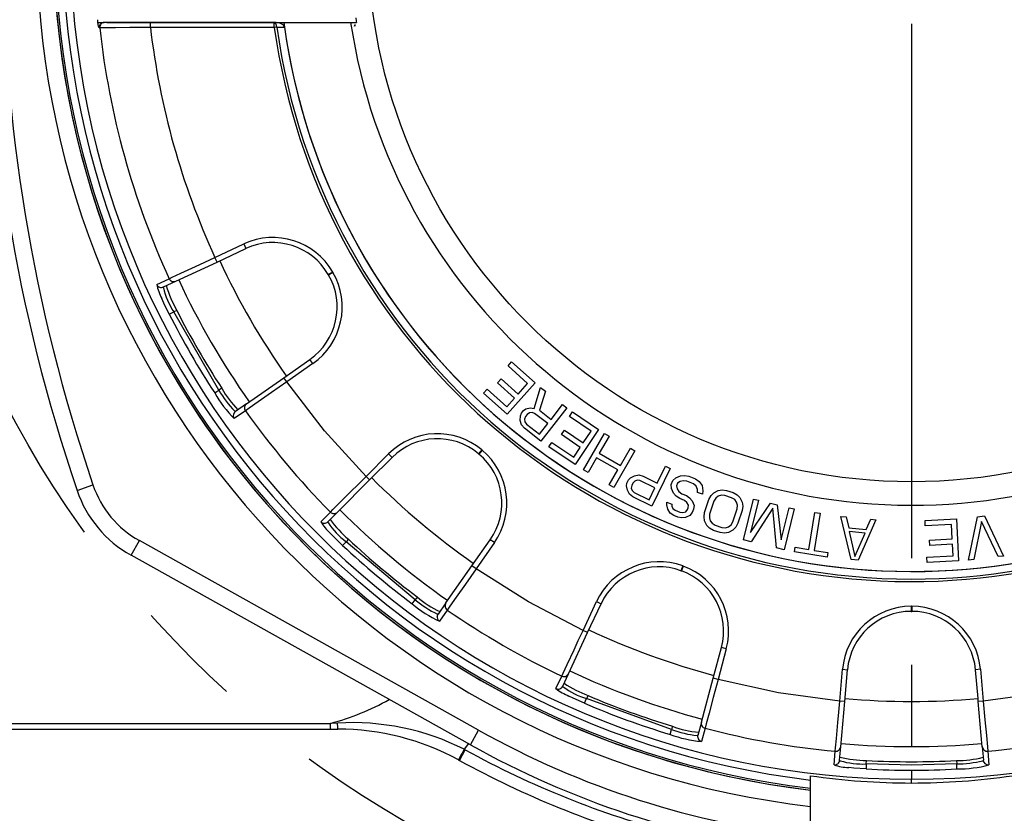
# Model space of a CAD drawing. Header units: millimetres. Extents: x 0 to 699, y 0 to 540.
# Tile 8 of 26: x 122 to 180, y 361 to 408. Entities that reach past the tile are written whole.
import ezdxf

# ---------------------------------------------------------------- set-up
doc = ezdxf.new("R2010")
doc.units = ezdxf.units.MM
doc.header["$LTSCALE"] = 2.5
doc.linetypes.add('CENTERX2', pattern=[20.32, 12.7, -2.54, 2.54, -2.54])
doc.layers.add('CENTER', color=40, linetype='CENTERX2')
doc.layers.add('DIMENSIONS', color=140, linetype='Continuous', lineweight=25)
doc.styles.add('SLDTEXTSTYLE2', font='TXT', dxfattribs={"width": 0.75})
doc.dimstyles.new('SLDDIMSTYLE0', dxfattribs={"dimtxt": 7.9375, "dimasz": 8.255, "dimexe": 0, "dimexo": 0.0625, "dimgap": 1.984375, "dimtad": 0, "dimtih": 1, "dimtoh": 1, "dimdec": 1, "dimrnd": 1e-09, "dimzin": 4, "dimdsep": 46, "dimtxsty": 'SLDTEXTSTYLE2', "dimsah": 1, "dimcen": 0.09, "dimadec": 0, "dimazin": 1, "dimtfac": 1, "dimtdec": 1, "dimtofl": 0, "dimtmove": 0, "dimatfit": 3, "dimfxl": 0, "dimfrac": 2, "dimtolj": 1, "dimtzin": 12, "dimarcsym": 0})
doc.dimstyles.new('SLDDIMSTYLE5', dxfattribs={"dimtxt": 7.9375, "dimasz": 8.255, "dimexe": 0, "dimexo": 0.0625, "dimgap": 1.984375, "dimtad": 0, "dimtih": 1, "dimtoh": 1, "dimdec": 1, "dimrnd": 1e-09, "dimzin": 4, "dimdsep": 46, "dimtxsty": 'SLDTEXTSTYLE2', "dimsah": 1, "dimcen": 0, "dimadec": 0, "dimazin": 1, "dimtfac": 1, "dimtdec": 1, "dimtofl": 0, "dimtmove": 0, "dimatfit": 3, "dimfxl": 0, "dimfrac": 2, "dimtolj": 1, "dimtzin": 12, "dimarcsym": 0})
doc.dimstyles.new('SLDDIMSTYLE6', dxfattribs={"dimtxt": 7.9375, "dimasz": 8.255, "dimexe": 0, "dimexo": 0.0625, "dimgap": 1.984375, "dimtad": 0, "dimtih": 1, "dimtoh": 1, "dimdec": 1, "dimrnd": 1e-09, "dimzin": 12, "dimdsep": 46, "dimtxsty": 'SLDTEXTSTYLE2', "dimsah": 1, "dimcen": 0, "dimadec": 0, "dimazin": 3, "dimtfac": 1, "dimtdec": 1, "dimtofl": 0, "dimtmove": 0, "dimatfit": 3, "dimfxl": 0, "dimfrac": 2, "dimtolj": 1, "dimtzin": 12, "dimarcsym": 0})

# ---------------------------------------------------------------- blocks, each defined once
blk = doc.blocks.new('_D_5')
at = {"layer": 'DIMENSIONS'}
for p, q in [((68.506, 475.7), (66.088, 475.7)), ((66.088, 475.7), (66.088, 463.099)), ((89.033, 475.7), (91.452, 475.7)), ((91.452, 475.7), (91.452, 463.099)), ((115.811, 464.262), (101.92, 464.262)), ((128.89, 452.873), (115.811, 464.262)), ((66.088, 463.099), (68.506, 463.099)), ((91.452, 463.099), (89.033, 463.099))]:
    blk.add_line(p, q, dxfattribs=at)
blk.add_solid([(128.89, 452.873), (123.499, 459.252), (121.831, 457.336)], dxfattribs=at)
at = {"layer": 'DIMENSIONS', "char_height": 7.9375, "attachment_point": 1, "style": 'SLDTEXTSTYLE2'}
for s, insert in [('%%c', (59.588, 487.544)), ('121.0', (71.559, 487.544)), ('4.76', (68.506, 473.331)), ('B.C.', (68.501, 459.118))]:
    blk.add_mtext(s, dxfattribs=dict(at, insert=insert))
blk = doc.blocks.new('_D_6')
at = {"layer": 'DIMENSIONS'}
for p, q in [((117.629, 491.78), (115.211, 491.78)), ((115.211, 491.78), (115.211, 479.18)), ((138.157, 491.78), (140.575, 491.78)), ((140.575, 491.78), (140.575, 479.18)), ((162.95, 491.78), (147.075, 491.78)), ((166.953, 464.563), (162.95, 491.78)), ((115.211, 479.18), (117.629, 479.18)), ((140.575, 479.18), (138.157, 479.18))]:
    blk.add_line(p, q, dxfattribs=at)
blk.add_solid([(166.953, 464.563), (167.008, 472.915), (164.495, 472.545)], dxfattribs=at)
at = {"layer": 'DIMENSIONS', "char_height": 7.9375, "attachment_point": 1, "style": 'SLDTEXTSTYLE2'}
for s, insert in [('%%c', (108.712, 503.625)), ('103.9', (120.682, 503.625)), ('4.09', (117.629, 489.412))]:
    blk.add_mtext(s, dxfattribs=dict(at, insert=insert))
blk = doc.blocks.new('_D_7')
at = {"layer": 'DIMENSIONS'}
for p, q in [((70.912, 424.778), (68.493, 424.778)), ((68.493, 424.778), (68.493, 412.177)), ((91.439, 424.778), (93.857, 424.778)), ((93.857, 424.778), (93.857, 412.177)), ((109.112, 424.778), (100.357, 424.778)), ((124.332, 422.07), (109.112, 424.778)), ((68.493, 412.177), (70.912, 412.177)), ((93.857, 412.177), (91.439, 412.177))]:
    blk.add_line(p, q, dxfattribs=at)
blk.add_solid([(124.332, 422.07), (116.427, 424.766), (115.982, 422.266)], dxfattribs=at)
at = {"layer": 'DIMENSIONS', "char_height": 7.9375, "attachment_point": 1, "style": 'SLDTEXTSTYLE2'}
for s, insert in [('%%c', (61.994, 436.622)), ('101.9', (73.964, 436.622)), ('4.01', (70.912, 422.409))]:
    blk.add_mtext(s, dxfattribs=dict(at, insert=insert))
blk = doc.blocks.new('_D_10')
at = {"layer": 'DIMENSIONS'}
for p, q in [((112.517, 365.969), (112.517, 274.35)), ((236.517, 365.969), (236.517, 274.35)), ((112.517, 282.288), (154.872, 282.288)), ((164.253, 282.227), (161.835, 282.227)), ((161.835, 282.227), (161.835, 269.626)), ((184.781, 282.227), (187.199, 282.227)), ((187.199, 282.227), (187.199, 269.626)), ((236.517, 282.288), (194.162, 282.288)), ((161.835, 269.626), (164.253, 269.626)), ((187.199, 269.626), (184.781, 269.626))]:
    blk.add_line(p, q, dxfattribs=at)
for points in [[(112.517, 282.288), (120.772, 281.018), (120.772, 283.558)], [(236.517, 282.288), (228.262, 283.558), (228.262, 281.018)]]:
    blk.add_solid(points, dxfattribs=at)
at = {"layer": 'DIMENSIONS', "char_height": 7.9375, "attachment_point": 1, "style": 'SLDTEXTSTYLE2'}
for s, insert in [('124.0', (161.321, 294.071)), ('4.88', (164.253, 279.858))]:
    blk.add_mtext(s, dxfattribs=dict(at, insert=insert))
blk = doc.blocks.new('_D_11')
at = {"layer": 'DIMENSIONS'}
for p, q in [((118.517, 364.141), (118.517, 301.601)), ((230.517, 364.141), (230.517, 301.601)), ((118.517, 309.539), (154.872, 309.539)), ((164.253, 309.478), (161.835, 309.478)), ((161.835, 309.478), (161.835, 296.877)), ((184.781, 309.478), (187.199, 309.478)), ((187.199, 309.478), (187.199, 296.877)), ((230.517, 309.539), (194.162, 309.539)), ((161.835, 296.877), (164.253, 296.877)), ((187.199, 296.877), (184.781, 296.877))]:
    blk.add_line(p, q, dxfattribs=at)
for points in [[(118.517, 309.539), (126.772, 308.269), (126.772, 310.809)], [(230.517, 309.539), (222.262, 310.809), (222.262, 308.269)]]:
    blk.add_solid(points, dxfattribs=at)
at = {"layer": 'DIMENSIONS', "char_height": 7.9375, "attachment_point": 1, "style": 'SLDTEXTSTYLE2'}
for s, insert in [('112.0', (161.321, 321.322)), ('4.41', (164.253, 307.109))]:
    blk.add_mtext(s, dxfattribs=dict(at, insert=insert))
blk = doc.blocks.new('SW_CENTERMARKSYMBOL_3')
at = {"layer": 'CENTER', "color": 0}
blk.add_line((0, -5.08), (0, -48.068), dxfattribs=at)

msp = doc.modelspace()

# ---------------------------------------------------------------- linework, layer by layer
for p, q in [((126.171, 408.144), (126.163, 408.144)), ((126.163, 408.144), (126.503, 408.144)), ((126.287, 407.811), (126.253, 407.811)), ((126.435, 408.12), (126.494, 408.142)), ((126.55, 408.144), (126.548, 408.144)), ((127.009, 408.144), (126.584, 408.144)), ((126.702, 408.144), (126.737, 408.144)), ((126.738, 408.144), (126.737, 408.144)), ((127.16, 408.144), (127.009, 408.144)), ((127.09, 408.144), (141.537, 408.144)), ((129.298, 407.844), (129.298, 408.144)), ((136.656, 408.144), (129.298, 408.144)), ((136.656, 407.844), (129.298, 407.844)), ((136.656, 407.844), (136.656, 408.144)), ((136.656, 408.143), (137.223, 408.143)), ((136.805, 407.864), (137.26, 407.865)), ((137.223, 408.143), (141.193, 408.144)), ((141.193, 408.144), (141.537, 408.144)), ((141.433, 407.918), (141.471, 408.025)), ((133.128, 394.175), (134.844, 394.975)), ((134.844, 394.975), (134.97, 394.703)), ((133.255, 393.903), (134.97, 394.703)), ((130.811, 392.763), (133.255, 393.903)), ((133.255, 393.903), (133.128, 394.175)), ((140.128, 393.307), (139.868, 393.157)), ((139.868, 393.157), (139.884, 393.13)), ((140.144, 393.28), (139.884, 393.13)), ((140.128, 393.307), (140.144, 393.28)), ((129.674, 392.566), (130.412, 392.91)), ((130.073, 392.419), (130.811, 392.763)), ((130.073, 392.375), (130.073, 392.419)), ((130.415, 390.802), (130.682, 390.937)), ((130.866, 391.024), (130.682, 390.937)), ((133.368, 386.284), (130.682, 390.937)), ((137.223, 387.03), (138.773, 388.116)), ((138.945, 387.87), (137.395, 386.784)), ((138.945, 387.87), (138.773, 388.116)), ((150.546, 387.735), (150.758, 387.973)), ((150.758, 387.973), (152.156, 386.723)), ((151.71, 386.693), (150.546, 387.735)), ((135.014, 385.483), (137.223, 387.03)), ((137.395, 386.784), (137.223, 387.03)), ((149.921, 386.724), (150.134, 386.961)), ((150.931, 385.821), (149.921, 386.724)), ((150.134, 386.961), (151.143, 386.059)), ((152.156, 386.723), (150.49, 384.859)), ((151.143, 386.059), (151.71, 386.693)), ((133.118, 386.12), (133.368, 386.284)), ((133.535, 386.401), (133.368, 386.284)), ((149.092, 386.109), (149.305, 386.347)), ((150.49, 384.859), (149.092, 386.109)), ((149.305, 386.347), (150.47, 385.306)), ((152.093, 385.201), (152.475, 386.454)), ((152.763, 386.23), (152.405, 385.093)), ((152.475, 386.454), (152.763, 386.23)), ((150.47, 385.306), (150.931, 385.821)), ((134.266, 384.931), (134.347, 385.016)), ((134.942, 385.064), (134.275, 384.597)), ((134.347, 385.016), (134.309, 385.038)), ((135.014, 385.483), (134.347, 385.016)), ((151.34, 384.912), (151.471, 385.079)), ((151.471, 385.079), (151.61, 385.173)), ((151.61, 385.173), (151.864, 385.245)), ((151.824, 384.939), (151.684, 384.846)), ((151.971, 384.959), (151.824, 384.939)), ((151.864, 385.245), (152.093, 385.201)), ((152.127, 384.905), (151.971, 384.959)), ((152.405, 385.093), (153.104, 384.549)), ((154.037, 385.238), (152.501, 383.266)), ((153.104, 384.549), (153.79, 385.43)), ((153.79, 385.43), (154.037, 385.238)), ((154.197, 384.73), (154.376, 384.995)), ((154.376, 384.995), (155.929, 383.945)), ((151.275, 384.49), (151.283, 384.754)), ((151.342, 384.236), (151.275, 384.49)), ((151.283, 384.754), (151.34, 384.912)), ((151.586, 384.72), (151.529, 384.562)), ((151.529, 384.562), (151.546, 384.414)), ((151.546, 384.414), (151.637, 384.276)), ((151.684, 384.846), (151.586, 384.72)), ((152.908, 384.297), (152.127, 384.905)), ((155.492, 383.856), (154.197, 384.73)), ((151.515, 384.034), (151.342, 384.236)), ((152.501, 383.266), (151.515, 384.034)), ((151.637, 384.276), (152.418, 383.668)), ((152.418, 383.668), (152.908, 384.297)), ((153.715, 383.644), (153.893, 383.908)), ((153.893, 383.908), (155.016, 383.15)), ((155.929, 383.945), (154.53, 381.873)), ((155.016, 383.15), (155.492, 383.856)), ((152.976, 382.923), (153.155, 383.187)), ((153.155, 383.187), (154.45, 382.313)), ((154.837, 382.886), (153.715, 383.644)), ((155.029, 381.557), (156.281, 383.721)), ((156.552, 383.564), (155.966, 382.551)), ((156.281, 383.721), (156.552, 383.564)), ((148.986, 382.742), (148.793, 382.512)), ((149.01, 382.721), (148.818, 382.491)), ((148.986, 382.742), (149.01, 382.721)), ((154.53, 381.873), (152.976, 382.923)), ((154.45, 382.313), (154.837, 382.886)), ((158.084, 382.677), (156.832, 380.513)), ((157.228, 381.821), (157.814, 382.833)), ((157.814, 382.833), (158.084, 382.677)), ((142.112, 381.163), (143.45, 382.501)), ((142.324, 380.951), (143.662, 382.289)), ((143.45, 382.501), (143.662, 382.289)), ((148.793, 382.512), (148.818, 382.491)), ((155.806, 382.275), (155.299, 381.4)), ((157.068, 381.544), (155.806, 382.275)), ((155.966, 382.551), (157.228, 381.821)), ((155.299, 381.4), (155.029, 381.557)), ((156.561, 380.67), (157.068, 381.544)), ((160.185, 381.637), (159.087, 379.391)), ((159.414, 380.77), (159.904, 381.774)), ((159.904, 381.774), (160.185, 381.637)), ((140.418, 379.044), (142.324, 380.951)), ((142.324, 380.951), (142.112, 381.163)), ((157.613, 380.763), (157.706, 380.954)), ((157.706, 380.954), (157.823, 381.074)), ((157.823, 381.074), (158.057, 381.197)), ((158.081, 380.889), (157.964, 380.769)), ((158.057, 381.197), (158.314, 381.249)), ((158.221, 380.939), (158.081, 380.889)), ((158.385, 380.918), (158.221, 380.939)), ((158.314, 381.249), (158.572, 381.182)), ((159.274, 380.484), (158.385, 380.918)), ((158.572, 381.182), (159.414, 380.77)), ((160.245, 380.678), (160.345, 380.924)), ((160.345, 380.924), (160.522, 381.082)), ((160.522, 381.082), (160.795, 381.2)), ((160.771, 380.865), (160.615, 380.757)), ((160.956, 380.905), (160.771, 380.865)), ((160.795, 381.2), (161.028, 381.22)), ((161.169, 380.876), (160.956, 380.905)), ((161.028, 381.22), (161.29, 381.171)), ((161.555, 380.718), (161.169, 380.876)), ((161.29, 381.171), (161.675, 381.014)), ((161.675, 381.014), (161.897, 380.866)), ((161.897, 380.866), (162.077, 380.62)), ((124.938, 380.334), (125.885, 380.655)), ((156.832, 380.513), (156.561, 380.67)), ((157.59, 380.596), (157.613, 380.763)), ((157.637, 380.337), (157.59, 380.596)), ((157.754, 380.102), (157.637, 380.337)), ((157.894, 380.625), (157.87, 380.459)), ((157.87, 380.459), (157.917, 380.318)), ((157.964, 380.769), (157.894, 380.625)), ((157.917, 380.318), (158.034, 380.201)), ((158.923, 379.767), (159.274, 380.484)), ((160.261, 380.442), (160.245, 380.678)), ((160.374, 380.166), (160.261, 380.442)), ((160.615, 380.757), (160.554, 380.609)), ((160.554, 380.609), (160.591, 380.422)), ((160.591, 380.422), (160.695, 380.265)), ((160.695, 380.265), (160.868, 380.137)), ((161.728, 380.59), (161.555, 380.718)), ((161.812, 380.384), (161.728, 380.59)), ((161.8, 380.216), (161.812, 380.384)), ((162.077, 380.62), (162.122, 380.315)), ((162.122, 380.315), (162.09, 380.098)), ((162.774, 380.19), (163.038, 380.327)), ((163.038, 380.327), (163.269, 380.363)), ((163.269, 380.363), (163.533, 380.332)), ((163.533, 380.332), (163.929, 380.203)), ((157.964, 379.94), (157.754, 380.102)), ((159.087, 379.391), (157.964, 379.94)), ((158.034, 380.201), (158.923, 379.767)), ((160.526, 379.989), (160.374, 380.166)), ((160.748, 379.841), (160.526, 379.989)), ((161.037, 379.723), (160.748, 379.841)), ((160.868, 380.137), (161.157, 380.019)), ((161.162, 379.615), (161.037, 379.723)), ((161.157, 380.019), (161.33, 379.891)), ((161.33, 379.891), (161.483, 379.714)), ((161.483, 379.714), (161.596, 379.438)), ((162.09, 380.098), (161.8, 380.216)), ((162.228, 379.025), (162.476, 379.784)), ((162.476, 379.784), (162.609, 380.02)), ((162.773, 379.686), (162.524, 378.928)), ((162.609, 380.02), (162.774, 380.19)), ((162.889, 379.872), (162.773, 379.686)), ((163.038, 379.991), (162.889, 379.872)), ((163.219, 380.044), (163.038, 379.991)), ((163.434, 380.029), (163.219, 380.044)), ((163.83, 379.899), (163.434, 380.029)), ((164.011, 379.784), (163.83, 379.899)), ((163.929, 380.203), (164.16, 380.071)), ((164.126, 379.634), (164.011, 379.784)), ((164.16, 380.071), (164.325, 379.905)), ((164.325, 379.905), (164.457, 379.638)), ((164.529, 377.391), (165.121, 379.82)), ((165.424, 379.747), (164.959, 377.834)), ((165.121, 379.82), (165.424, 379.747)), ((159.976, 379.466), (159.988, 379.634)), ((160.041, 379.21), (159.976, 379.466)), ((159.988, 379.634), (160.278, 379.516)), ((160.173, 378.984), (160.041, 379.21)), ((160.278, 379.516), (160.286, 379.398)), ((160.286, 379.398), (160.342, 379.26)), ((160.342, 379.26), (160.467, 379.152)), ((160.467, 379.152), (160.756, 379.034)), ((161.106, 379.063), (161.214, 379.192)), ((161.266, 379.458), (161.162, 379.615)), ((161.214, 379.192), (161.254, 379.29)), ((161.254, 379.29), (161.266, 379.458)), ((161.564, 379.221), (161.483, 379.024)), ((161.596, 379.438), (161.564, 379.221)), ((163.91, 378.473), (164.159, 379.232)), ((164.176, 379.45), (164.126, 379.634)), ((164.159, 379.232), (164.176, 379.45)), ((164.456, 379.134), (164.207, 378.376)), ((164.489, 379.403), (164.456, 379.134)), ((164.457, 379.638), (164.489, 379.403)), ((164.959, 377.834), (166.133, 379.574)), ((166.272, 379.266), (164.985, 377.28)), ((166.133, 379.574), (166.538, 379.476)), ((166.503, 376.911), (166.272, 379.266)), ((166.538, 379.476), (166.781, 377.391)), ((166.781, 377.391), (167.246, 379.303)), ((167.55, 379.229), (166.958, 376.8)), ((167.246, 379.303), (167.55, 379.229)), ((139.416, 378.47), (139.992, 379.046)), ((139.842, 378.468), (140.418, 379.044)), ((160.394, 378.836), (160.173, 378.984)), ((160.635, 378.738), (160.394, 378.836)), ((160.848, 378.709), (160.635, 378.738)), ((160.756, 379.034), (160.921, 379.024)), ((161.082, 378.729), (160.848, 378.709)), ((160.921, 379.024), (161.106, 379.063)), ((161.355, 378.847), (161.082, 378.729)), ((161.483, 379.024), (161.355, 378.847)), ((162.194, 378.757), (162.228, 379.025)), ((162.227, 378.522), (162.194, 378.757)), ((162.358, 378.255), (162.227, 378.522)), ((162.524, 378.928), (162.508, 378.71)), ((162.508, 378.71), (162.557, 378.526)), ((162.557, 378.526), (162.672, 378.376)), ((168.423, 376.817), (168.783, 379.022)), ((169.092, 378.971), (168.732, 376.766)), ((168.783, 379.022), (169.092, 378.971)), ((170.328, 378.782), (170.639, 378.754)), ((170.93, 376.217), (170.328, 378.782)), ((170.639, 378.754), (170.789, 378.099)), ((172.403, 378.592), (171.345, 376.179)), ((171.826, 378.004), (172.092, 378.621)), ((172.092, 378.621), (172.403, 378.592)), ((175.32, 378.54), (177.192, 378.634)), ((175.336, 378.221), (175.32, 378.54)), ((177.192, 378.634), (177.318, 376.138)), ((177.907, 376.184), (178.436, 378.766)), ((178.436, 378.766), (178.85, 378.815)), ((178.85, 378.815), (179.975, 376.432)), ((139.857, 378.426), (139.842, 378.468)), ((162.523, 378.089), (162.358, 378.255)), ((162.754, 377.957), (162.523, 378.089)), ((162.672, 378.376), (162.854, 378.26)), ((163.15, 377.827), (162.754, 377.957)), ((162.854, 378.26), (163.249, 378.13)), ((163.249, 378.13), (163.464, 378.116)), ((163.464, 378.116), (163.646, 378.168)), ((163.909, 377.97), (163.645, 377.833)), ((163.646, 378.168), (163.794, 378.288)), ((163.794, 378.288), (163.91, 378.473)), ((164.075, 378.14), (163.909, 377.97)), ((164.207, 378.376), (164.075, 378.14)), ((170.789, 378.099), (171.826, 378.004)), ((176.896, 378.3), (175.336, 378.221)), ((176.939, 377.45), (176.896, 378.3)), ((178.681, 378.474), (178.217, 376.221)), ((179.665, 376.395), (178.681, 378.474)), ((128.152, 376.474), (128.64, 377.347)), ((148.794, 366.09), (128.64, 377.347)), ((141.064, 377.428), (140.92, 377.284)), ((148.403, 375.85), (149.489, 377.4)), ((149.735, 377.228), (149.489, 377.4)), ((163.414, 377.797), (163.15, 377.827)), ((163.645, 377.833), (163.414, 377.797)), ((164.985, 377.28), (164.529, 377.391)), ((171.755, 377.797), (170.821, 377.883)), ((170.821, 377.883), (171.157, 376.41)), ((171.157, 376.41), (171.755, 377.797)), ((175.587, 377.382), (176.939, 377.45)), ((175.603, 377.063), (175.587, 377.382)), ((140.715, 377.066), (140.92, 377.284)), ((145.036, 373.83), (140.92, 377.284)), ((149.735, 377.228), (148.649, 375.678)), ((166.958, 376.8), (166.503, 376.911)), ((167.558, 376.689), (167.601, 376.951)), ((167.601, 376.951), (168.423, 376.817)), ((168.732, 376.766), (169.554, 376.632)), ((176.955, 377.131), (175.603, 377.063)), ((176.99, 376.441), (176.955, 377.131)), ((148.307, 365.217), (128.152, 376.474)), ((169.511, 376.369), (167.558, 376.689)), ((169.554, 376.632), (169.511, 376.369)), ((171.345, 376.179), (170.93, 376.217)), ((175.429, 376.362), (176.99, 376.441)), ((175.445, 376.043), (175.429, 376.362)), ((178.217, 376.221), (177.907, 376.184)), ((179.975, 376.432), (179.665, 376.395)), ((146.857, 373.641), (148.403, 375.85)), ((148.649, 375.678), (148.403, 375.85)), ((160.924, 375.843), (160.821, 375.561)), ((160.954, 375.832), (160.851, 375.55)), ((160.924, 375.843), (160.954, 375.832)), ((177.318, 376.138), (175.445, 376.043)), ((160.821, 375.561), (160.851, 375.55)), ((144.857, 373.591), (145.036, 373.83)), ((145.153, 373.997), (145.036, 373.83)), ((146.857, 373.641), (146.39, 372.974)), ((155.004, 372.008), (155.804, 373.724)), ((155.276, 371.882), (156.076, 373.597)), ((155.804, 373.724), (156.076, 373.597)), ((174.501, 373.444), (174.533, 373.444)), ((174.501, 373.444), (174.501, 373.144)), ((174.533, 373.444), (174.533, 373.144)), ((146.343, 372.866), (146.39, 372.974)), ((146.39, 372.974), (146.346, 372.981)), ((146.932, 373.222), (146.465, 372.555)), ((174.501, 373.144), (174.533, 373.144)), ((154.137, 369.438), (155.276, 371.882)), ((155.276, 371.882), (155.004, 372.008)), ((162.734, 369.167), (163.223, 370.996)), ((163.513, 370.918), (163.023, 369.09)), ((163.513, 370.918), (163.223, 370.996)), ((153.392, 368.556), (153.736, 369.294)), ((153.792, 368.7), (154.137, 369.438)), ((162.036, 366.563), (162.734, 369.167)), ((163.023, 369.09), (162.734, 369.167)), ((170.25, 367.815), (170.415, 369.701)), ((170.415, 369.701), (170.714, 369.675)), ((170.549, 367.789), (170.714, 369.675)), ((178.619, 369.701), (178.32, 369.675)), ((178.47, 367.962), (178.32, 369.675)), ((178.619, 369.701), (178.784, 367.815)), ((153.821, 368.666), (153.792, 368.7)), ((155.297, 368.141), (155.211, 367.956)), ((155.093, 367.681), (155.211, 367.956)), ((160.26, 366.118), (155.211, 367.956)), ((170.549, 367.789), (170.25, 367.815)), ((170.314, 365.103), (170.549, 367.789)), ((178.485, 367.789), (178.47, 367.962)), ((178.784, 367.815), (178.485, 367.789)), ((178.72, 365.103), (178.485, 367.789)), ((119.517, 366.488), (139.99, 366.488)), ((140.418, 366.509), (139.99, 366.488)), ((160.313, 366.315), (160.26, 366.118)), ((162.036, 366.563), (161.825, 365.776)), ((119.517, 366.144), (139.99, 366.144)), ((139.99, 366.144), (140.435, 366.144)), ((148.307, 365.217), (148.794, 366.09)), ((160.173, 365.832), (160.26, 366.118)), ((161.825, 365.776), (161.782, 365.768)), ((161.817, 365.659), (161.825, 365.776)), ((162.25, 366.195), (162.039, 365.409)), ((148.189, 365.283), (147.94, 364.95)), ((170.243, 364.292), (170.314, 365.103)), ((178.72, 365.103), (178.791, 364.292)), ((147.661, 364.288), (148.005, 364.914)), ((147.94, 364.95), (148.005, 364.914)), ((169.916, 364.02), (169.987, 364.831)), ((179.047, 364.831), (179.118, 364.02)), ((147.605, 364.319), (147.661, 364.288)), ((170.281, 364.269), (170.243, 364.292)), ((171.83, 364.078), (171.814, 363.779)), ((171.83, 364.078), (171.848, 364.281)), ((174.517, 364.005), (171.83, 364.078)), ((177.203, 364.078), (174.517, 364.005)), ((177.186, 364.281), (177.203, 364.078)), ((177.22, 363.779), (177.203, 364.078)), ((178.791, 364.292), (178.753, 364.27)), ((178.824, 364.179), (178.791, 364.292)), ((168.517, 360.444), (168.517, 363.38)), ((174.517, 363.705), (174.517, 363.166)), ((174.517, 362.944), (174.517, 363.166))]:
    msp.add_line(p, q)
at = {"flags": 128}
for points in [[(126.253, 407.811), (126.215, 407.911), (126.171, 408.144)], [(129.298, 407.844), (128.638, 407.836), (128.067, 407.829), (127.226, 407.82), (126.551, 407.813), (126.287, 407.811)], [(129.298, 408.143), (128.561, 408.143), (127.916, 408.143), (127.395, 408.143), (127.009, 408.144)], [(136.805, 407.864), (136.79, 407.973), (136.757, 408.063), (136.71, 408.122), (136.656, 408.143)], [(136.804, 407.864), (136.733, 407.854), (136.656, 407.844)], [(130.412, 392.91), (130.595, 392.996), (131.106, 393.234), (131.972, 393.637), (132.523, 393.893), (133.128, 394.175)], [(130.415, 390.802), (130.095, 391.461), (129.975, 391.737)], [(137.395, 386.784), (136.485, 386.146), (135.704, 385.599), (135.164, 385.22), (134.942, 385.064)], [(142.112, 381.163), (139.64, 383.878), (137.395, 386.784)], [(139.992, 379.046), (140.135, 379.188), (140.533, 379.587), (141.21, 380.262), (141.64, 380.691), (142.112, 381.163)], [(140.715, 377.066), (140.19, 377.576), (139.982, 377.793)], [(148.649, 375.678), (148.012, 374.767), (147.465, 373.985), (147.088, 373.445), (146.932, 373.222)], [(155.004, 372.008), (151.753, 373.715), (148.649, 375.678)], [(153.736, 369.294), (153.822, 369.477), (154.06, 369.987), (154.465, 370.853), (154.722, 371.404), (155.004, 372.008)], [(163.023, 369.09), (162.736, 368.016), (162.49, 367.095), (162.32, 366.458), (162.25, 366.195)], [(170.25, 367.815), (166.611, 368.307), (163.023, 369.09)], [(186.011, 369.09), (182.423, 368.307), (178.784, 367.815)], [(155.093, 367.681), (154.425, 367.98), (154.155, 368.114)], [(169.987, 364.831), (170.005, 365.032), (170.054, 365.593), (170.138, 366.545), (170.191, 367.15), (170.25, 367.815)], [(178.784, 367.815), (178.881, 366.708), (178.965, 365.758), (179.023, 365.101), (179.047, 364.831)], [(139.99, 366.144), (139.99, 366.232), (139.99, 366.488)], [(140.435, 366.144), (140.426, 366.237), (140.418, 366.509)], [(171.814, 363.779), (171.083, 363.832), (170.784, 363.865)]]:
    msp.add_lwpolyline(points, dxfattribs=at)
msp.add_circle((174.517, 413.144), 32.299)
for centre, radius, start, end in [((174.517, 413.144), 50.976, 276.75948, 180), ((174.517, 413.144), 50.973, 90, 263.24009), ((174.517, 413.144), 50.972, 90, 263.24), ((174.517, 413.144), 50.865, 90, 263.22567), ((174.517, 413.144), 50.973, 276.75991, 90), ((174.517, 413.144), 50.972, 276.76, 90), ((174.517, 413.144), 50.865, 276.77433, 90), ((174.491, 413.166), 50.399, 89.97071, 263.19225), ((174.547, 413.166), 50.399, 276.80332, 90.03372), ((174.517, 413.144), 49.978, 90, 270), ((174.517, 413.144), 49.978, 270, 90), ((221.512, 413.144), 100.996, 161.23553, 198.76447), ((221.517, 413.144), 102, 180, 198.76365), ((174.418, 413.095), 51.874, 179.94681, 263.46805), ((174.517, 413.144), 50.976, 180, 263.24052), ((174.517, 413.144), 33.357, 188.13826, 188.6193), ((174.517, 413.144), 48.611, 185.71582, 185.90264), ((126.597, 764.53), 356.386, 269.93154, 269.99211), ((126.551, 407.844), 0.3, 90.04567, 186.32993), ((126.585, 407.844), 0.3, 90.04567, 186.33436), ((174.517, 413.144), 48.524, 186.30967, 204.64357), ((127.221, 692.762), 284.618, 269.90271, 269.9878), ((174.502, 413.139), 45.513, 186.68194, 204.62551), ((174.517, 413.144), 38.23, 187.96876, 346.51368), ((174.517, 413.144), 38.08, 187.96875, 270), ((174.517, 413.144), 37.627, 187.63677, 346.90637), ((174.517, 413.144), 37.63, 188.06423, 346.6899), ((174.517, 413.144), 33.697, 188.53256, 348.66904), ((141.08, 408.105), 0.4, 332.02796, 348.39627), ((174.517, 413.144), 38.08, 270, 346.51362), ((136.576, 391.259), 4.1, 29.97712, 115), ((136.576, 391.259), 3.8, 29.97712, 115), ((174.517, 413.144), 45.354, 205, 215), ((136.594, 391.228), 3.8, 305, 30.02288), ((136.594, 391.228), 4.1, 305, 30.02288), ((129.947, 392.691), 0.3, 204.61004, 294.96101), ((132.829, 393.24), 3.226, 192.06435, 207.77699), ((130.685, 393.035), 0.3, 204.60512, 294.961), ((174.517, 413.144), 48.04, 205, 215), ((134.476, 393.393), 4.519, 193.01724, 212.90632), ((137.218, 394.582), 7.281, 196.6341, 209.25858), ((174.517, 413.144), 49.438, 206.86593, 213.13407), ((174.517, 413.144), 48.935, 206.87369, 213.12631), ((139.706, 389.925), 7.608, 210.00294, 224.44779), ((138.837, 389.434), 6.31, 209.94014, 224.15201), ((139.116, 389.612), 6.439, 209.9119, 224.19542), ((134.519, 384.771), 0.3, 147.6408, 215.37125), ((135.186, 385.238), 0.3, 125.03459, 215.39353), ((174.517, 413.144), 48.524, 215.35642, 224.64357), ((146.349, 379.602), 4.1, 49.97712, 135), ((146.349, 379.602), 3.8, 49.97712, 135), ((146.376, 379.58), 4.1, 325, 50.02288), ((146.376, 379.58), 3.8, 325, 50.02288), ((174.517, 413.144), 45.354, 225, 235), ((131.566, 382.585), 7, 198.76365, 240.81512), ((131.566, 382.585), 6, 198.76365, 240.81512), ((174.517, 413.144), 48.04, 225, 235), ((145.816, 382.945), 7.281, 216.6341, 229.25858), ((140.206, 379.256), 0.3, 224.60512, 314.961), ((139.63, 378.68), 0.3, 224.61004, 314.96101), ((142.15, 380.182), 3.226, 212.06435, 227.77699), ((143.646, 380.889), 4.519, 213.01724, 232.90632), ((174.517, 413.144), 48.935, 226.87369, 233.12631), ((174.517, 413.144), 49.438, 226.86593, 233.13407), ((159.52, 371.991), 4.1, 69.97712, 155), ((159.52, 371.991), 3.8, 69.97712, 155), ((159.553, 371.979), 4.1, 345, 70.02288), ((159.553, 371.979), 3.8, 345, 70.02288), ((149.098, 378.66), 6.31, 229.94014, 244.15201), ((149.23, 378.816), 6.312, 229.76792, 244.3394), ((149.747, 379.419), 7.608, 230.00294, 244.44779), ((147.103, 373.469), 0.3, 145.03459, 235.39353), ((174.499, 369.344), 4.1, 89.97712, 175), ((174.534, 369.344), 4.1, 5, 90.02288), ((146.636, 372.802), 0.3, 167.6408, 235.37125), ((174.517, 413.144), 48.524, 235.35642, 244.64357), ((174.499, 369.344), 3.8, 89.97712, 175), ((174.534, 369.344), 3.8, 5, 90.02288), ((174.517, 413.144), 45.354, 245, 255), ((153.865, 369.565), 0.3, 244.60512, 334.961), ((174.517, 413.144), 48.04, 245, 255), ((153.521, 368.827), 0.3, 244.61004, 334.96101), ((155.376, 371.1), 3.226, 232.06435, 247.77699), ((156.539, 372.276), 4.519, 233.01724, 252.90632), ((157.876, 374.95), 7.281, 236.6341, 249.25858), ((174.517, 413.144), 48.935, 246.87369, 253.12631), ((136.255, 380.735), 14.728, 284.69057, 299.4256), ((174.517, 413.144), 49.438, 246.86593, 253.13407), ((174.517, 413.144), 45.354, 265, 275), ((141.263, 351.657), 14.876, 63.32851, 93.2554), ((162.392, 371.784), 5.851, 249.18992, 264.9174), ((162.325, 366.485), 0.3, 165.03459, 255.39353), ((140.435, 351.144), 15, 61.44536, 90), ((174.222, 411.418), 51.973, 240.70869, 263.69775), ((162.775, 372.981), 7.608, 250.00294, 264.44779), ((162.425, 372.046), 6.31, 249.94014, 264.15201), ((162.115, 365.699), 0.3, 187.6408, 255.37125), ((174.517, 413.144), 48.524, 255.35642, 264.64357), ((174.517, 413.144), 48.524, 275.35642, 284.64357), ((174.517, 412.144), 53.75, 240.81512, 262.65441), ((170.015, 365.13), 0.3, 264.60512, 354.961), ((174.517, 413.144), 48.04, 265, 275), ((179.019, 365.13), 0.3, 185.03459, 275.39353), ((169.603, 353.037), 24.723, 151.19293, 152.84888), ((174.517, 413.144), 55.036, 241.20219, 255.12535), ((171.942, 371.561), 7.281, 256.6341, 269.25858), ((177.29, 369.955), 5.675, 268.94395, 285.16337), ((174.517, 413.144), 55.75, 241.20219, 254.67362), ((169.944, 364.318), 0.3, 264.61004, 354.961), ((170.91, 367.089), 3.226, 252.06435, 267.77699), ((171.601, 368.592), 4.519, 253.01724, 272.90632), ((174.517, 413.144), 48.935, 266.87369, 273.12631), ((177.21, 370.389), 6.31, 269.94014, 284.15201), ((177.219, 371.387), 7.608, 270.00294, 284.44779), ((179.09, 364.318), 0.3, 207.6408, 275.37125), ((174.517, 404.444), 41.5, 261.68714, 270), ((174.517, 413.144), 49.438, 266.86593, 270), ((174.517, 413.144), 49.438, 270, 273.13407), ((174.517, 404.444), 41.5, 270, 278.31286)]:
    msp.add_arc(centre, radius, start, end)
msp.add_ellipse((136.657, 407.843), major_axis=(-0.605, 0), ratio=0.496191, start_param=3.214648, end_param=4.714278)
at = {"layer": 'CENTER'}
msp.add_circle((174.517, 413.144), 60.5, dxfattribs=at)

# ---------------------------------------------------------------- block references
msp.add_blockref('SW_CENTERMARKSYMBOL_3', (174.517, 413.144), dxfattribs=at)

# ---------------------------------------------------------------- dimensions: what is measured, and where the dimension line sits
at = {"layer": 'DIMENSIONS'}
for p1, p2, picture, middle in [((182.081, 361.724), (166.953, 464.563), '_D_6', (127.893, 491.78)), ((224.702, 404.217), (124.332, 422.07), '_D_7', (81.175, 424.778))]:
    dim = msp.add_diameter_dim_2p(p1=p1, p2=p2, dimstyle='SLDDIMSTYLE6', dxfattribs=at)
    dim.commit()
    dim.dimension.update_dxf_attribs({"geometry": picture, "text_midpoint": middle, "dimtype": 163})
dim = msp.add_diameter_dim_2p(p1=(220.144, 373.414), p2=(128.89, 452.873), text='<>\\PB.C.', dimstyle='SLDDIMSTYLE5', dxfattribs=at)
dim.commit()
dim.dimension.update_dxf_attribs({"geometry": '_D_5', "text_midpoint": (78.77, 469.399), "dimtype": 163})
for base, p1, p2, picture, middle in [((236.517, 282.288), (112.517, 369.144), (236.517, 369.144), '_D_10', (174.517, 282.288)), ((118.517, 309.539), (230.517, 367.316), (118.517, 367.316), '_D_11', (174.517, 309.539))]:
    dim = msp.add_linear_dim(base=base, p1=p1, p2=p2, dimstyle='SLDDIMSTYLE0', dxfattribs=at)
    dim.commit()
    dim.dimension.update_dxf_attribs({"geometry": picture, "text_midpoint": middle, "dimtype": 160})

doc.saveas('drawing.dxf')
